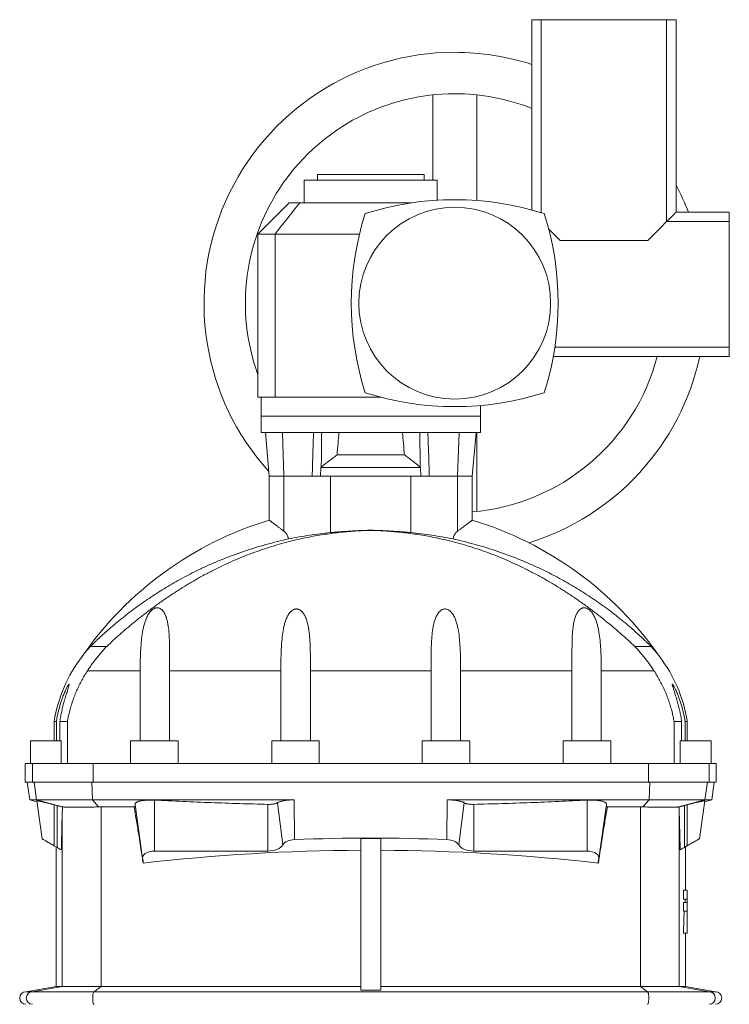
# Model space of a CAD drawing. Header units: millimetres. Extents: x -807 to 731, y -57 to 2098.
# Tile 6 of 6: x 161 to 727, y 1313 to 2098. Entities that reach past the tile are written whole.
import ezdxf

# ---------------------------------------------------------------- set-up
doc = ezdxf.new("R2010")
doc.units = ezdxf.units.MM

msp = doc.modelspace()

# ---------------------------------------------------------------- linework, layer by layer
at = {"color": 7, "linetype": 'Continuous', "lineweight": 15}
for p, q in [((569.56, 2097.55), (569.56, 1945.84)), ((577.07, 2097.55), (569.56, 2097.55)), ((577.07, 2097.55), (577.07, 1943.66)), ((677.06, 2097.55), (577.07, 2097.55)), ((677.06, 2097.55), (677.06, 1936.55)), ((684.56, 2097.55), (677.06, 2097.55)), ((684.56, 1944.05), (684.56, 2097.55)), ((490.56, 2037.63), (490.56, 1969.55)), ((525.56, 2037.63), (525.56, 1953.4)), ((398.56, 1974.05), (398.56, 1969.55)), ((398.56, 1974.05), (483.56, 1974.05)), ((483.56, 1969.55), (483.56, 1974.05)), ((388.06, 1969.55), (388.06, 1951.55)), ((388.06, 1969.55), (494.06, 1969.55)), ((494.06, 1953.63), (494.06, 1969.55)), ((376.06, 1951.55), (351.06, 1926.55)), ((376.06, 1951.55), (384.46, 1951.55)), ((384.46, 1951.55), (473.92, 1951.55)), ((727.06, 1944.05), (684.56, 1944.05)), ((727.06, 1944.05), (727.06, 1936.55)), ((727.06, 1936.55), (677.06, 1936.55)), ((727.06, 1936.55), (727.06, 1836.56)), ((351.06, 1926.55), (351.06, 1796.55)), ((364.73, 1926.55), (351.06, 1926.55)), ((364.73, 1926.55), (364.73, 1796.55)), ((432.11, 1926.55), (364.73, 1926.55)), ((662.06, 1921.55), (592.06, 1921.55)), ((586.68, 1829.05), (727.06, 1829.05)), ((727.06, 1836.56), (587.93, 1836.56)), ((727.06, 1836.56), (727.06, 1829.05)), ((364.73, 1796.55), (351.06, 1796.55)), ((353.56, 1796.55), (353.56, 1781.55)), ((449.24, 1796.55), (364.73, 1796.55)), ((528.56, 1781.55), (528.56, 1789.95)), ((353.56, 1781.55), (353.56, 1768.55)), ((528.56, 1768.55), (528.56, 1781.55)), ((353.56, 1768.55), (528.56, 1768.55)), ((357, 1768.55), (360.06, 1733.55)), ((522.06, 1733.55), (525.12, 1768.55)), ((525.56, 1705.47), (525.56, 1768.55)), ((414.22, 1750.55), (467.91, 1750.55)), ((401.33, 1740.55), (401.02, 1733.55)), ((401.61, 1740.82), (401.33, 1740.55)), ((401.33, 1740.55), (480.79, 1740.55)), ((480.79, 1740.55), (480.52, 1740.82)), ((481.1, 1733.55), (480.79, 1740.55)), ((360.06, 1733.55), (360.06, 1698.58)), ((360.06, 1733.55), (371.79, 1733.55)), ((394.4, 1733.55), (371.79, 1733.55)), ((408.97, 1733.55), (394.4, 1733.55)), ((408.97, 1688.62), (408.97, 1733.55)), ((473.16, 1688.62), (473.16, 1733.55)), ((473.16, 1733.55), (487.72, 1733.55)), ((510.33, 1733.55), (487.72, 1733.55)), ((522.06, 1733.55), (510.33, 1733.55)), ((522.06, 1698.58), (522.06, 1733.55)), ((441.06, 1690.42), (441.06, 1690.49)), ((375.72, 1683.55), (375.27, 1683.55)), ((506.4, 1683.55), (506.85, 1683.55)), ((230.52, 1597.91), (217.56, 1597.91)), ((651.61, 1597.91), (664.56, 1597.91)), ((257.17, 1578.55), (257.17, 1522.55)), ((280.55, 1522.55), (280.55, 1578.55)), ((369.38, 1578.55), (369.38, 1522.55)), ((393, 1522.55), (393, 1578.55)), ((489.13, 1522.55), (489.13, 1578.55)), ((512.74, 1578.55), (512.74, 1522.55)), ((601.58, 1522.55), (601.58, 1578.55)), ((624.96, 1578.55), (624.96, 1522.55)), ((188.56, 1538.15), (188.56, 1522.55)), ((188.56, 1538.15), (190.31, 1538.15)), ((190.31, 1522.55), (190.31, 1538.15)), ((199.13, 1538.15), (193.08, 1538.15)), ((193.08, 1538.15), (193.08, 1522.55)), ((199.13, 1538.15), (199.13, 1504.55)), ((683, 1538.15), (683, 1504.55)), ((683, 1538.15), (689.05, 1538.15)), ((689.05, 1538.15), (689.05, 1522.55)), ((693.56, 1538.15), (691.81, 1538.15)), ((691.81, 1522.55), (691.81, 1538.15)), ((693.56, 1522.55), (693.56, 1538.15)), ((169.56, 1522.55), (169.56, 1504.55)), ((169.56, 1522.55), (194.18, 1522.55)), ((194.18, 1504.55), (194.18, 1522.55)), ((249.56, 1522.55), (249.56, 1504.55)), ((249.56, 1522.55), (287.48, 1522.55)), ((287.48, 1522.55), (287.48, 1504.55)), ((362.06, 1522.55), (362.06, 1504.55)), ((362.06, 1522.55), (400.06, 1522.55)), ((400.06, 1504.55), (400.06, 1522.55)), ((482.06, 1522.55), (482.06, 1504.55)), ((520.06, 1522.55), (482.06, 1522.55)), ((520.06, 1504.55), (520.06, 1522.55)), ((594.65, 1522.55), (594.65, 1504.55)), ((632.56, 1522.55), (594.65, 1522.55)), ((632.56, 1504.55), (632.56, 1522.55)), ((687.94, 1504.55), (687.94, 1522.55)), ((712.56, 1522.55), (687.94, 1522.55)), ((712.56, 1504.55), (712.56, 1522.55)), ((165.56, 1504.55), (165.56, 1489.55)), ((171.17, 1504.55), (165.56, 1504.55)), ((171.17, 1504.55), (219.56, 1504.55)), ((219.56, 1504.55), (662.56, 1504.55)), ((710.95, 1504.55), (662.56, 1504.55)), ((710.95, 1504.55), (716.56, 1504.55)), ((716.56, 1489.55), (716.56, 1504.55)), ((171.17, 1489.55), (165.56, 1489.55)), ((167.06, 1489.55), (169.03, 1475.55)), ((171.17, 1489.55), (219.56, 1489.55)), ((219.56, 1489.55), (662.56, 1489.55)), ((710.95, 1489.55), (662.56, 1489.55)), ((710.95, 1489.55), (716.56, 1489.55)), ((713.09, 1475.55), (715.06, 1489.55)), ((169.03, 1475.55), (174.74, 1474.02)), ((169.03, 1475.55), (174.51, 1475.55)), ((219.04, 1475.55), (174.51, 1475.55)), ((174.63, 1474.83), (178.89, 1444.55)), ((190.92, 1470.98), (188.56, 1471.61)), ((195.11, 1469.91), (194.93, 1463.62)), ((195.11, 1469.91), (195.33, 1469.9)), ((380.03, 1475.55), (219.04, 1475.55)), ((223.96, 1469.9), (225.99, 1469.92)), ((225.99, 1469.92), (252.27, 1469.92)), ((253.04, 1471.92), (259.1, 1428.78)), ((502.09, 1475.55), (663.08, 1475.55)), ((623.02, 1428.78), (629.08, 1471.92)), ((656.14, 1469.92), (629.86, 1469.92)), ((658.17, 1469.9), (656.14, 1469.92)), ((663.08, 1475.55), (707.61, 1475.55)), ((687.01, 1469.91), (686.79, 1469.9)), ((687.01, 1469.91), (687.19, 1463.62)), ((691.2, 1470.98), (693.56, 1471.61)), ((703.24, 1444.55), (707.49, 1474.83)), ((707.38, 1474.02), (713.09, 1475.55)), ((713.09, 1475.55), (707.61, 1475.55)), ((433.06, 1444.77), (449.06, 1444.77)), ((433.06, 1444.77), (433.06, 1323.92)), ((449.06, 1444.77), (449.06, 1323.92)), ((188.56, 1438.97), (190.92, 1437.6)), ((190.06, 1438.1), (190.06, 1326.78)), ((693.56, 1438.97), (691.2, 1437.6)), ((692.06, 1403.55), (692.06, 1438.1)), ((358.94, 1434.72), (268.56, 1434.72)), ((523.18, 1434.72), (613.56, 1434.72)), ((690.49, 1396.44), (690.49, 1403.55)), ((693.56, 1403.55), (690.49, 1403.55)), ((693.56, 1403.55), (693.56, 1396.44)), ((693.56, 1396.44), (690.49, 1396.44)), ((690.49, 1386.84), (690.49, 1393.7)), ((693.56, 1393.7), (690.49, 1393.7)), ((693.56, 1396.44), (693.56, 1393.7)), ((693.56, 1393.7), (693.56, 1386.84)), ((693.56, 1386.84), (690.49, 1386.84)), ((693.56, 1386.84), (693.56, 1369.27)), ((693.56, 1369.27), (690.49, 1369.27)), ((692.06, 1326.78), (692.06, 1369.27)), ((190.06, 1326.78), (166.06, 1322.55)), ((194.93, 1326.78), (190.06, 1326.78)), ((225.99, 1326.78), (194.93, 1326.78)), ((433.06, 1326.78), (225.99, 1326.78)), ((449.06, 1326.78), (656.14, 1326.78)), ((656.14, 1326.78), (687.19, 1326.78)), ((687.19, 1326.78), (692.06, 1326.78)), ((716.06, 1322.55), (692.06, 1326.78)), ((166.06, 1322.55), (171.21, 1322.55)), ((171.21, 1322.55), (220.45, 1322.55)), ((220.45, 1322.55), (661.68, 1322.55)), ((710.91, 1322.55), (661.68, 1322.55)), ((716.06, 1322.55), (710.91, 1322.55))]:
    msp.add_line(p, q, dxfattribs=at)
at = {"color": 8, "linetype": 'Continuous', "lineweight": 0}
for p, q in [((528.56, 1781.55), (353.56, 1781.55)), ((370.62, 1768.55), (371.79, 1733.55)), ((511.5, 1768.55), (510.33, 1733.55)), ((371.79, 1689.73), (371.79, 1733.55)), ((473.16, 1733.55), (408.97, 1733.55)), ((510.33, 1689.73), (510.33, 1733.55)), ((257.17, 1578.55), (215.16, 1578.55)), ((369.38, 1578.55), (280.55, 1578.55)), ((489.13, 1578.55), (393, 1578.55)), ((512.74, 1578.55), (601.58, 1578.55)), ((624.96, 1578.55), (666.96, 1578.55)), ((171.17, 1504.55), (171.17, 1489.55)), ((219.56, 1504.55), (219.56, 1489.55)), ((662.56, 1504.55), (662.56, 1489.55)), ((710.95, 1504.55), (710.95, 1489.55)), ((174.51, 1475.55), (172.57, 1489.55)), ((219.04, 1475.55), (218.59, 1489.55)), ((663.08, 1475.55), (663.54, 1489.55)), ((707.61, 1475.55), (709.56, 1489.55)), ((195.33, 1469.9), (174.51, 1475.55)), ((188.56, 1438.97), (188.56, 1471.61)), ((190.92, 1437.6), (190.92, 1470.98)), ((223.96, 1469.9), (219.04, 1475.55)), ((225.99, 1326.78), (225.99, 1469.92)), ((268.56, 1434.72), (268.56, 1475.34)), ((358.94, 1434.72), (358.94, 1471.96)), ((370.89, 1439.67), (366.57, 1473.18)), ((380.31, 1443.87), (380.03, 1475.55)), ((501.81, 1443.87), (502.09, 1475.55)), ((511.23, 1439.67), (515.56, 1473.18)), ((523.18, 1434.72), (523.18, 1471.96)), ((613.56, 1434.72), (613.56, 1475.34)), ((656.14, 1326.78), (656.14, 1469.92)), ((658.17, 1469.9), (663.08, 1475.55)), ((686.79, 1469.9), (707.61, 1475.55)), ((691.2, 1437.6), (691.2, 1470.98)), ((693.56, 1438.97), (693.56, 1471.61)), ((194.93, 1326.78), (194.93, 1463.62)), ((687.19, 1326.78), (687.19, 1463.62)), ((194.93, 1326.78), (171.21, 1322.55)), ((225.99, 1326.78), (220.45, 1322.55)), ((656.14, 1326.78), (661.68, 1322.55)), ((687.19, 1326.78), (710.91, 1322.55))]:
    msp.add_line(p, q, dxfattribs=at)
at = {"color": 7, "linetype": 'Continuous', "lineweight": 15, "flags": 128}
for points in [[(677.06, 1936.55), (678.35, 1937.84), (679.53, 1939.02), (680.58, 1940.07), (681.51, 1941), (682.32, 1941.81), (683, 1942.49), (683.56, 1943.05), (684, 1943.49), (684.31, 1943.8), (684.5, 1943.99), (684.56, 1944.05)], [(662.06, 1921.55), (667.1, 1926.59), (672.1, 1931.59), (677.06, 1936.55)], [(583, 1930.62), (587.02, 1926.59), (592.06, 1921.55)], [(178.89, 1444.55), (178.89, 1444.55), (178.96, 1444.51), (179.09, 1444.43), (179.3, 1444.31), (179.58, 1444.15), (179.92, 1443.96), (180.32, 1443.72), (180.79, 1443.45), (181.31, 1443.15), (181.89, 1442.82), (182.51, 1442.46), (183.18, 1442.07), (183.88, 1441.67), (184.62, 1441.24), (185.38, 1440.8), (186.16, 1440.35), (186.96, 1439.89), (187.76, 1439.43), (188.56, 1438.97)], [(703.24, 1444.55), (703.23, 1444.55), (703.17, 1444.51), (703.03, 1444.43), (702.82, 1444.31), (702.55, 1444.15), (702.2, 1443.96), (701.8, 1443.72), (701.33, 1443.45), (700.81, 1443.15), (700.23, 1442.82), (699.61, 1442.46), (698.94, 1442.07), (698.24, 1441.67), (697.5, 1441.24), (696.74, 1440.8), (695.96, 1440.35), (695.17, 1439.89), (694.36, 1439.43), (693.56, 1438.97)], [(190.92, 1437.6), (192.04, 1436.96), (193.16, 1436.31), (194.28, 1435.67)], [(691.2, 1437.6), (690.08, 1436.96), (688.96, 1436.31), (687.85, 1435.67)]]:
    msp.add_lwpolyline(points, dxfattribs=at)
at = {"color": 8, "linetype": 'Continuous', "lineweight": 0, "flags": 128}
for points in [[(220.45, 1322.55), (220.3, 1322.51), (220.15, 1322.38), (220.01, 1322.17), (219.87, 1321.88), (219.74, 1321.52), (219.63, 1321.09), (219.53, 1320.6), (219.45, 1320.05), (219.38, 1319.47), (219.33, 1318.85), (219.3, 1318.2), (219.29, 1317.55), (219.3, 1316.9), (219.33, 1316.26), (219.38, 1315.64), (219.45, 1315.05), (219.53, 1314.51), (219.63, 1314.02), (219.74, 1313.59), (219.87, 1313.22), (220.01, 1312.93), (220.15, 1312.72), (220.3, 1312.59), (220.45, 1312.55)], [(661.68, 1322.55), (661.83, 1322.51), (661.97, 1322.38), (662.12, 1322.17), (662.25, 1321.88), (662.38, 1321.52), (662.49, 1321.09), (662.59, 1320.6), (662.68, 1320.05), (662.74, 1319.47), (662.79, 1318.85), (662.82, 1318.2), (662.83, 1317.55), (662.82, 1316.9), (662.79, 1316.26), (662.74, 1315.64), (662.68, 1315.05), (662.59, 1314.51), (662.49, 1314.02), (662.38, 1313.59), (662.25, 1313.22), (662.12, 1312.93), (661.97, 1312.72), (661.83, 1312.59), (661.68, 1312.55)]]:
    msp.add_lwpolyline(points, dxfattribs=at)
at = {"color": 7, "linetype": 'Continuous', "lineweight": 15}
msp.add_circle((508.06, 1871.55), 76.5, dxfattribs=at)
for centre, radius, start, end in [((508.06, 1871.55), 200, 90, 222.12492), ((508.06, 1871.55), 200, 72.09137, 90), ((508.06, 1871.55), 167, 90, 199.92832), ((508.06, 1871.55), 167, 68.39144, 90), ((508.06, 1871.55), 200, 21.25381, 28.05458), ((508.06, 1719.68), 234.38, 72.27135, 107.72865), ((659.94, 1871.55), 234.38, 162.27135, 197.72865), ((356.19, 1871.55), 234.38, 342.27135, 17.72865), ((508.06, 1871.55), 167, 274.80888, 345.25657), ((508.06, 1871.55), 200, 287.21188, 347.7311), ((508.06, 2023.43), 234.38, 252.27135, 287.72865), ((441.06, 1430.55), 280, 106.8152, 145.31558), ((441.06, 1430.55), 280, 34.68446, 73.18483), ((303.06, 1519.55), 116, 142.67448, 170.77591), ((579.06, 1519.55), 116, 9.22409, 37.32543), ((166.06, 1317.55), 5, 90, 270), ((716.06, 1317.55), 5, 270, 90)]:
    msp.add_arc(centre, radius, start, end, dxfattribs=at)
at = {"color": 8, "linetype": 'Continuous', "lineweight": 0}
for centre, start, end in [((171.26, 1317.55), 90.5469, 269.4531), ((710.86, 1317.55), 270.5469, 89.4531)]:
    msp.add_arc(centre, 5, start, end, dxfattribs=at)
at = {"color": 7, "linetype": 'Continuous', "lineweight": 15}
for centre, major_axis, ratio, start_param, end_param in [((441.06, 1476.38), (0, 411.48), 0.087489, 0.781215, 0.841542), ((441.06, 1476.38), (0, 411.48), 0.087489, 5.441644, 5.50197), ((441.06, 938.44), (874.65, 0), 0.57926, 1.501288, 1.640304), ((358.94, 1442.04), (12.64, 0), 0.57926, 4.712389, 5.953447), ((381.06, 1437.66), (10.75, 0), 0.57926, 1.640304, 2.811855), ((501.06, 1437.66), (10.75, 0), 0.57926, 0.329738, 1.501288), ((523.18, 1442.04), (12.64, 0), 0.57926, 3.471331, 4.712389), ((268.56, 1429.23), (9.49, 0), 0.57926, 1.570796, 3.358106), ((441.06, 897.33), (932, 0), 0.57735, 1.57938, 1.766835), ((441.06, 897.33), (932, 0), 0.57735, 1.374758, 1.562213), ((613.56, 1429.23), (9.49, 0), 0.57926, 6.066672, 7.853982), ((244.78, 1426.2), (14.85, 0), 0.57926, 6.156913, 6.499699), ((637.34, 1426.2), (14.85, 0), 0.57926, 2.925079, 3.267865), ((279.06, 1360.46), (0, 1014.39), 0.407143, 4.74516, 4.747866), ((279.06, 1463.05), (0, 1075.9), 0.383864, 4.625111, 4.641494)]:
    msp.add_ellipse(centre, major_axis=major_axis, ratio=ratio, start_param=start_param, end_param=end_param, dxfattribs=at)
for points, knots in [([(384.46, 1951.55), (381.15, 1947.41), (374.54, 1939.13), (368, 1930.74), (364.73, 1926.55)], [0, 0, 0, 0, 0.499986, 1, 1, 1, 1]), ([(395.48, 1768.55), (395.29, 1763.24), (394.87, 1751.58), (394.56, 1739.91), (394.4, 1733.55)], [0, 0, 0, 0, 0.455301, 1, 1, 1, 1]), ([(401.94, 1768.55), (401.87, 1763.22), (401.76, 1753.98), (401.65, 1744.73), (401.61, 1740.82)], [0, 0, 0, 0, 0.576228, 1, 1, 1, 1]), ([(480.19, 1768.55), (480.25, 1763.22), (480.37, 1753.98), (480.47, 1744.73), (480.52, 1740.82)], [0, 0, 0, 0, 0.576228, 1, 1, 1, 1]), ([(486.65, 1768.55), (486.84, 1763.24), (487.25, 1751.58), (487.56, 1739.91), (487.72, 1733.55)], [0, 0, 0, 0, 0.455301, 1, 1, 1, 1]), ([(414.22, 1750.55), (413.14, 1749.78), (410.98, 1748.23), (406.76, 1745.01), (403.67, 1742.49), (401.61, 1740.82)], [0, 0, 0, 0, 0.249797, 0.499604, 1, 1, 1, 1]), ([(480.52, 1740.82), (478.46, 1742.49), (475.37, 1745.01), (471.15, 1748.23), (468.99, 1749.78), (467.91, 1750.55)], [0, 0, 0, 0, 0.499673, 0.749841, 1, 1, 1, 1]), ([(371.79, 1689.73), (371.2, 1690.18), (370, 1691.09), (368.27, 1692.41), (366.61, 1693.68), (365.23, 1694.71), (364.15, 1695.53), (363.3, 1696.17), (362.52, 1696.75), (361.84, 1697.26), (361.25, 1697.7), (360.77, 1698.05), (360.4, 1698.33), (360.14, 1698.53), (360.04, 1698.58), (360.06, 1698.58), (360.06, 1698.58)], [0, 0, 0, 0, 0.097586, 0.195157, 0.296581, 0.397976, 0.461423, 0.524864, 0.58999, 0.655108, 0.718663, 0.78221, 0.848212, 0.914208, 0.999992, 1, 1, 1, 1]), ([(510.33, 1689.73), (510.93, 1690.18), (512.12, 1691.09), (513.85, 1692.41), (515.52, 1693.68), (516.89, 1694.71), (517.98, 1695.53), (518.82, 1696.17), (519.6, 1696.75), (520.29, 1697.26), (520.87, 1697.7), (521.35, 1698.05), (521.72, 1698.33), (522, 1698.53), (522.04, 1698.56), (522.06, 1698.58)], [0, 0, 0, 0, 0.097594, 0.195172, 0.296604, 0.398007, 0.461459, 0.524905, 0.590037, 0.65516, 0.71872, 0.782272, 0.848279, 0.91428, 1, 1, 1, 1]), ([(441.06, 1690.42), (438.93, 1690.34), (434.68, 1690.2), (428.32, 1689.82), (421.99, 1689.33), (415.7, 1688.71), (409.4, 1687.95), (403.09, 1687.05), (396.78, 1686), (390.52, 1684.82), (384.32, 1683.51), (377.51, 1681.91), (370.13, 1679.97), (362.19, 1677.64), (354.33, 1675.08), (346.54, 1672.29), (338.82, 1669.29), (331.18, 1666.06), (323.6, 1662.61), (315.97, 1658.89), (308.29, 1654.88), (300.56, 1650.58), (292.91, 1646.05), (285.46, 1641.36), (278.21, 1636.54), (271.15, 1631.6), (264.19, 1626.48), (257.75, 1621.51), (251.81, 1616.72), (246.36, 1612.17), (240.99, 1607.51), (235.69, 1602.76), (232.24, 1599.52), (230.52, 1597.91)], [0, 0, 0, 0, 0.026591, 0.053206, 0.079831, 0.106451, 0.133046, 0.160331, 0.187631, 0.214939, 0.242245, 0.269536, 0.305433, 0.341343, 0.377256, 0.413154, 0.449049, 0.484959, 0.520867, 0.556761, 0.594483, 0.632224, 0.669963, 0.707682, 0.743822, 0.779984, 0.816144, 0.852282, 0.881812, 0.911364, 0.940922, 0.970472, 1, 1, 1, 1]), ([(371.79, 1689.73), (372.14, 1689.44), (372.83, 1688.87), (373.74, 1687.83), (374.49, 1686.65), (374.95, 1685.49), (375.2, 1684.44), (375.25, 1683.85), (375.27, 1683.55)], [0, 0, 0, 0, 0.188123, 0.379534, 0.568034, 0.763213, 0.880683, 1, 1, 1, 1]), ([(375.72, 1683.55), (378.47, 1684.1), (383.97, 1685.19), (392.27, 1686.54), (400.6, 1687.71), (406.18, 1688.32), (408.97, 1688.62)], [0, 0, 0, 0, 0.249718, 0.499436, 0.749717, 1, 1, 1, 1]), ([(408.97, 1688.62), (409.9, 1688.71), (411.77, 1688.88), (414.52, 1689.11), (417.05, 1689.3), (419.33, 1689.47), (421.66, 1689.63), (424.03, 1689.79), (426.42, 1689.93), (428.89, 1690.06), (431.42, 1690.18), (434.01, 1690.29), (436.48, 1690.37), (438.84, 1690.44), (440.32, 1690.47), (441.06, 1690.49)], [0, 0, 0, 0, 0.107789, 0.215577, 0.289511, 0.363505, 0.437438, 0.509294, 0.581205, 0.65306, 0.727019, 0.80104, 0.874998, 0.937425, 1, 1, 1, 1]), ([(473.16, 1688.62), (472.22, 1688.71), (470.35, 1688.88), (467.61, 1689.11), (465.07, 1689.3), (462.79, 1689.47), (460.46, 1689.63), (458.1, 1689.79), (455.7, 1689.93), (453.23, 1690.06), (450.7, 1690.18), (448.11, 1690.29), (445.64, 1690.37), (443.29, 1690.44), (441.8, 1690.47), (441.06, 1690.49)], [0, 0, 0, 0, 0.107789, 0.215577, 0.289511, 0.363505, 0.437438, 0.509294, 0.581205, 0.65306, 0.727019, 0.80104, 0.874998, 0.937425, 1, 1, 1, 1]), ([(441.06, 1690.42), (443.19, 1690.34), (447.44, 1690.2), (453.8, 1689.82), (460.13, 1689.33), (466.42, 1688.71), (472.72, 1687.95), (479.03, 1687.05), (485.34, 1686), (491.6, 1684.82), (497.81, 1683.51), (504.61, 1681.91), (511.99, 1679.97), (519.93, 1677.64), (527.8, 1675.08), (535.58, 1672.29), (543.3, 1669.29), (550.95, 1666.06), (558.52, 1662.61), (566.15, 1658.89), (573.84, 1654.88), (581.57, 1650.58), (589.21, 1646.05), (596.66, 1641.36), (603.91, 1636.54), (610.97, 1631.6), (617.93, 1626.48), (624.38, 1621.51), (630.31, 1616.72), (635.77, 1612.17), (641.14, 1607.51), (646.43, 1602.76), (649.88, 1599.52), (651.61, 1597.91)], [0, 0, 0, 0, 0.026591, 0.053206, 0.079831, 0.106451, 0.133046, 0.160331, 0.187631, 0.214939, 0.242245, 0.269536, 0.305433, 0.341343, 0.377256, 0.413154, 0.449049, 0.484959, 0.520867, 0.556761, 0.594483, 0.632224, 0.669963, 0.707682, 0.743822, 0.779984, 0.816144, 0.852282, 0.881812, 0.911364, 0.940922, 0.970472, 1, 1, 1, 1]), ([(506.4, 1683.55), (503.65, 1684.1), (498.15, 1685.19), (489.85, 1686.54), (481.52, 1687.71), (475.95, 1688.32), (473.16, 1688.62)], [0, 0, 0, 0, 0.249718, 0.499436, 0.749717, 1, 1, 1, 1]), ([(510.33, 1689.73), (509.99, 1689.44), (509.29, 1688.87), (508.38, 1687.83), (507.63, 1686.65), (507.17, 1685.49), (506.93, 1684.44), (506.88, 1683.85), (506.85, 1683.55)], [0, 0, 0, 0, 0.188123, 0.379534, 0.568034, 0.763213, 0.880683, 1, 1, 1, 1]), ([(217.56, 1597.91), (218.16, 1598.5), (219.36, 1599.68), (221.25, 1601.51), (223.18, 1603.35), (225.84, 1605.83), (229.24, 1608.94), (233.79, 1612.95), (238.79, 1617.18), (244.26, 1621.62), (249.85, 1625.94), (255.53, 1630.15), (261.31, 1634.23), (267.18, 1638.19), (273.15, 1642.01), (279.29, 1645.77), (285.62, 1649.44), (292.14, 1653.02), (298.74, 1656.45), (305.95, 1659.99), (313.8, 1663.58), (322.3, 1667.19), (330.91, 1670.54), (339.65, 1673.66), (348.51, 1676.53), (357.5, 1679.15), (366.56, 1681.52), (372.66, 1682.88), (375.7, 1683.55)], [0, 0, 0, 0, 0.015171, 0.030369, 0.04559, 0.060793, 0.091875, 0.122963, 0.161675, 0.200407, 0.239147, 0.277869, 0.316545, 0.355232, 0.393921, 0.432598, 0.473122, 0.513657, 0.554193, 0.594717, 0.645014, 0.695332, 0.745651, 0.795948, 0.84695, 0.897974, 0.948998, 1, 1, 1, 1]), ([(664.56, 1597.91), (663.96, 1598.5), (662.76, 1599.68), (660.87, 1601.51), (658.94, 1603.35), (656.29, 1605.83), (652.88, 1608.94), (648.33, 1612.95), (643.33, 1617.18), (637.86, 1621.62), (632.28, 1625.94), (626.59, 1630.15), (620.81, 1634.23), (614.94, 1638.19), (608.97, 1642.01), (602.83, 1645.77), (596.5, 1649.44), (589.98, 1653.02), (583.39, 1656.45), (576.17, 1659.99), (568.32, 1663.58), (559.82, 1667.19), (551.21, 1670.54), (542.48, 1673.66), (533.61, 1676.53), (524.62, 1679.15), (515.56, 1681.52), (509.46, 1682.88), (506.42, 1683.55)], [0, 0, 0, 0, 0.015171, 0.030369, 0.04559, 0.060793, 0.091875, 0.122963, 0.161675, 0.200407, 0.239147, 0.277869, 0.316545, 0.355232, 0.393921, 0.432598, 0.473122, 0.513657, 0.554193, 0.594717, 0.645014, 0.695332, 0.745651, 0.795948, 0.84695, 0.897974, 0.948998, 1, 1, 1, 1]), ([(280.55, 1578.55), (280.55, 1580.89), (280.55, 1583.22), (280.56, 1587.86), (280.56, 1590.18), (280.56, 1594.8), (280.54, 1597.1), (280.47, 1601.69), (280.4, 1603.98), (280.16, 1608.51), (279.99, 1610.75), (279.58, 1614.06), (279.41, 1615.16), (279.02, 1617.33), (278.78, 1618.4), (278.35, 1619.98), (278.2, 1620.5), (277.86, 1621.54), (277.67, 1622.04), (277.06, 1623.53), (276.58, 1624.49), (275.67, 1625.82), (275.34, 1626.24), (274.6, 1627.03), (274.19, 1627.39), (273.52, 1627.85), (273.28, 1627.98), (272.79, 1628.23), (272.53, 1628.33), (271.99, 1628.5), (271.71, 1628.56), (271.15, 1628.64), (270.86, 1628.65), (270.28, 1628.63), (269.99, 1628.59), (269.42, 1628.47), (269.13, 1628.39), (268.31, 1628.08), (267.79, 1627.8), (266.82, 1627.14), (266.38, 1626.76), (265.56, 1625.96), (265.18, 1625.52), (264.12, 1624.17), (263.52, 1623.2), (262.73, 1621.71), (262.49, 1621.2), (262.02, 1620.16), (261.81, 1619.64), (261.2, 1618.06), (260.85, 1617), (260.22, 1614.85), (259.95, 1613.77), (259.22, 1610.49), (258.84, 1608.27), (258.24, 1603.78), (258.02, 1601.51), (257.66, 1596.95), (257.53, 1594.67), (257.34, 1590.09), (257.27, 1587.79), (257.19, 1583.18), (257.17, 1580.87), (257.17, 1578.55)], [0, 0, 0, 0, 0.0625, 0.0625, 0.125, 0.125, 0.1875, 0.1875, 0.25, 0.25, 0.3125, 0.3125, 0.34375, 0.34375, 0.375, 0.375, 0.390625, 0.390625, 0.40625, 0.40625, 0.4375, 0.4375, 0.453125, 0.453125, 0.46875, 0.46875, 0.476562, 0.476562, 0.484375, 0.484375, 0.492187, 0.492187, 0.5, 0.5, 0.507812, 0.507812, 0.515625, 0.515625, 0.53125, 0.53125, 0.546875, 0.546875, 0.5625, 0.5625, 0.59375, 0.59375, 0.609375, 0.609375, 0.625, 0.625, 0.65625, 0.65625, 0.6875, 0.6875, 0.75, 0.75, 0.8125, 0.8125, 0.875, 0.875, 0.9375, 0.9375, 1, 1, 1, 1]), ([(393, 1578.55), (393, 1580.84), (392.99, 1583.13), (392.96, 1587.69), (392.94, 1589.96), (392.85, 1594.49), (392.79, 1596.75), (392.6, 1601.26), (392.47, 1603.51), (392.08, 1607.95), (391.83, 1610.15), (391.29, 1613.41), (391.08, 1614.49), (390.59, 1616.62), (390.31, 1617.67), (389.81, 1619.22), (389.63, 1619.73), (389.24, 1620.74), (389.03, 1621.24), (388.35, 1622.71), (387.82, 1623.65), (386.85, 1624.95), (386.49, 1625.37), (385.91, 1625.95), (385.71, 1626.13), (385.29, 1626.48), (385.06, 1626.64), (384.36, 1627.09), (383.86, 1627.34), (383.04, 1627.58), (382.76, 1627.64), (382.19, 1627.72), (381.9, 1627.73), (381.33, 1627.71), (381.04, 1627.67), (380.48, 1627.55), (380.2, 1627.47), (379.39, 1627.16), (378.9, 1626.89), (378.2, 1626.4), (377.98, 1626.22), (377.55, 1625.86), (377.35, 1625.67), (376.77, 1625.07), (376.41, 1624.65), (375.41, 1623.31), (374.86, 1622.36), (373.9, 1620.41), (373.48, 1619.39), (372.75, 1617.32), (372.44, 1616.27), (371.89, 1614.16), (371.65, 1613.1), (371.02, 1609.88), (370.71, 1607.71), (370.21, 1603.32), (370.03, 1601.1), (369.75, 1596.62), (369.65, 1594.37), (369.5, 1589.87), (369.46, 1587.61), (369.39, 1583.09), (369.38, 1580.82), (369.38, 1578.55)], [0, 0, 0, 0, 0.0625, 0.0625, 0.125, 0.125, 0.1875, 0.1875, 0.25, 0.25, 0.3125, 0.3125, 0.34375, 0.34375, 0.375, 0.375, 0.390625, 0.390625, 0.40625, 0.40625, 0.4375, 0.4375, 0.453125, 0.453125, 0.460938, 0.460938, 0.46875, 0.46875, 0.484375, 0.484375, 0.492188, 0.492188, 0.5, 0.5, 0.507813, 0.507813, 0.515625, 0.515625, 0.53125, 0.53125, 0.539063, 0.539063, 0.546875, 0.546875, 0.5625, 0.5625, 0.59375, 0.59375, 0.625, 0.625, 0.65625, 0.65625, 0.6875, 0.6875, 0.75, 0.75, 0.8125, 0.8125, 0.875, 0.875, 0.9375, 0.9375, 1, 1, 1, 1]), ([(489.13, 1578.55), (489.13, 1580.84), (489.13, 1583.13), (489.16, 1587.69), (489.19, 1589.96), (489.27, 1594.49), (489.33, 1596.75), (489.52, 1601.26), (489.65, 1603.51), (490.04, 1607.95), (490.29, 1610.15), (490.83, 1613.41), (491.04, 1614.49), (491.53, 1616.62), (491.81, 1617.67), (492.31, 1619.22), (492.49, 1619.73), (492.88, 1620.74), (493.09, 1621.24), (493.78, 1622.71), (494.3, 1623.65), (495.27, 1624.95), (495.63, 1625.37), (496.21, 1625.95), (496.41, 1626.13), (496.84, 1626.48), (497.06, 1626.64), (497.76, 1627.09), (498.27, 1627.34), (499.09, 1627.58), (499.36, 1627.64), (499.93, 1627.72), (500.22, 1627.73), (500.8, 1627.71), (501.08, 1627.67), (501.64, 1627.55), (501.92, 1627.47), (502.73, 1627.16), (503.23, 1626.89), (503.92, 1626.4), (504.15, 1626.22), (504.57, 1625.86), (504.77, 1625.67), (505.36, 1625.07), (505.71, 1624.65), (506.71, 1623.31), (507.26, 1622.36), (508.22, 1620.41), (508.64, 1619.39), (509.37, 1617.32), (509.68, 1616.27), (510.23, 1614.16), (510.47, 1613.1), (511.1, 1609.88), (511.42, 1607.71), (511.91, 1603.32), (512.09, 1601.1), (512.38, 1596.62), (512.47, 1594.37), (512.62, 1589.87), (512.67, 1587.61), (512.73, 1583.09), (512.74, 1580.82), (512.74, 1578.55)], [0, 0, 0, 0, 0.0625, 0.0625, 0.125, 0.125, 0.1875, 0.1875, 0.25, 0.25, 0.3125, 0.3125, 0.34375, 0.34375, 0.375, 0.375, 0.390625, 0.390625, 0.40625, 0.40625, 0.4375, 0.4375, 0.453125, 0.453125, 0.460938, 0.460938, 0.46875, 0.46875, 0.484375, 0.484375, 0.492188, 0.492188, 0.5, 0.5, 0.507813, 0.507813, 0.515625, 0.515625, 0.53125, 0.53125, 0.539063, 0.539063, 0.546875, 0.546875, 0.5625, 0.5625, 0.59375, 0.59375, 0.625, 0.625, 0.65625, 0.65625, 0.6875, 0.6875, 0.75, 0.75, 0.8125, 0.8125, 0.875, 0.875, 0.9375, 0.9375, 1, 1, 1, 1]), ([(601.58, 1578.55), (601.58, 1580.89), (601.57, 1583.22), (601.56, 1587.86), (601.56, 1590.18), (601.57, 1594.8), (601.58, 1597.1), (601.66, 1601.69), (601.72, 1603.98), (601.96, 1608.51), (602.13, 1610.75), (602.55, 1614.06), (602.71, 1615.16), (603.11, 1617.33), (603.34, 1618.4), (603.77, 1619.98), (603.92, 1620.5), (604.27, 1621.54), (604.45, 1622.04), (605.07, 1623.53), (605.55, 1624.49), (606.45, 1625.82), (606.78, 1626.24), (607.52, 1627.03), (607.93, 1627.39), (608.61, 1627.85), (608.84, 1627.98), (609.33, 1628.23), (609.6, 1628.33), (610.13, 1628.5), (610.41, 1628.56), (610.97, 1628.64), (611.26, 1628.65), (611.84, 1628.63), (612.13, 1628.59), (612.7, 1628.47), (612.99, 1628.39), (613.81, 1628.08), (614.33, 1627.8), (615.3, 1627.14), (615.74, 1626.76), (616.56, 1625.96), (616.94, 1625.52), (618.01, 1624.17), (618.6, 1623.2), (619.39, 1621.71), (619.64, 1621.2), (620.1, 1620.16), (620.32, 1619.64), (620.92, 1618.06), (621.27, 1617), (621.9, 1614.85), (622.17, 1613.77), (622.91, 1610.49), (623.28, 1608.27), (623.88, 1603.78), (624.11, 1601.51), (624.46, 1596.95), (624.59, 1594.67), (624.79, 1590.09), (624.85, 1587.79), (624.94, 1583.18), (624.96, 1580.87), (624.96, 1578.55)], [0, 0, 0, 0, 0.0625, 0.0625, 0.125, 0.125, 0.1875, 0.1875, 0.25, 0.25, 0.3125, 0.3125, 0.34375, 0.34375, 0.375, 0.375, 0.390625, 0.390625, 0.40625, 0.40625, 0.4375, 0.4375, 0.453125, 0.453125, 0.46875, 0.46875, 0.476562, 0.476562, 0.484375, 0.484375, 0.492187, 0.492187, 0.5, 0.5, 0.507812, 0.507812, 0.515625, 0.515625, 0.53125, 0.53125, 0.546875, 0.546875, 0.5625, 0.5625, 0.59375, 0.59375, 0.609375, 0.609375, 0.625, 0.625, 0.65625, 0.65625, 0.6875, 0.6875, 0.75, 0.75, 0.8125, 0.8125, 0.875, 0.875, 0.9375, 0.9375, 1, 1, 1, 1]), ([(217.56, 1597.91), (216.7, 1596.96), (215.27, 1595.38), (213.56, 1593.34), (212.46, 1591.99), (211.81, 1591.16), (211.4, 1590.64), (211.14, 1590.3), (210.93, 1590.04), (210.84, 1589.91), (210.81, 1589.89), (210.82, 1589.89), (210.82, 1589.89)], [0, 0, 0, 0, 0.336894, 0.560597, 0.709532, 0.809601, 0.857969, 0.906796, 0.947198, 0.980204, 0.999981, 1, 1, 1, 1]), ([(230.52, 1597.91), (229.57, 1596.91), (227.69, 1594.92), (224.99, 1591.82), (222.37, 1588.63), (219.86, 1585.35), (217.44, 1582), (215.92, 1579.7), (215.16, 1578.55)], [0, 0, 0, 0, 0.165726, 0.331503, 0.497228, 0.664802, 0.832429, 1, 1, 1, 1]), ([(651.61, 1597.91), (652.55, 1596.91), (654.43, 1594.92), (657.13, 1591.82), (659.75, 1588.63), (662.26, 1585.35), (664.68, 1582), (666.2, 1579.7), (666.96, 1578.55)], [0, 0, 0, 0, 0.165726, 0.331503, 0.497228, 0.664802, 0.832429, 1, 1, 1, 1]), ([(664.56, 1597.91), (665.42, 1596.96), (666.85, 1595.38), (668.56, 1593.34), (669.66, 1591.99), (670.31, 1591.16), (670.72, 1590.64), (670.99, 1590.3), (671.19, 1590.04), (671.28, 1589.91), (671.31, 1589.89), (671.31, 1589.89), (671.31, 1589.89)], [0, 0, 0, 0, 0.3368964, 0.5606021, 0.7095376, 0.8096081, 0.8579765, 0.9068039, 0.9472058, 0.9802118, 0.9999889, 1, 1, 1, 1]), ([(215.16, 1578.55), (214.37, 1577.3), (212.78, 1574.8), (210.59, 1570.93), (208.55, 1566.97), (206.65, 1562.89), (204.9, 1558.7), (203.31, 1554.39), (201.91, 1550.02), (200.76, 1545.84), (199.83, 1541.88), (199.36, 1539.39), (199.13, 1538.15)], [0, 0, 0, 0, 0.101884, 0.203848, 0.305809, 0.407688, 0.512449, 0.617309, 0.722166, 0.826923, 0.913404, 1, 1, 1, 1]), ([(666.96, 1578.55), (667.76, 1577.3), (669.34, 1574.8), (671.53, 1570.93), (673.57, 1566.97), (675.48, 1562.89), (677.22, 1558.7), (678.81, 1554.39), (680.22, 1550.02), (681.36, 1545.84), (682.29, 1541.88), (682.76, 1539.39), (683, 1538.15)], [0, 0, 0, 0, 0.101884, 0.203848, 0.305809, 0.407688, 0.512449, 0.617309, 0.722166, 0.826923, 0.913404, 1, 1, 1, 1]), ([(190.31, 1538.15), (190.5, 1539.22), (190.87, 1541.36), (191.55, 1544.55), (192.32, 1547.72), (193.18, 1550.85), (194.14, 1553.93), (195.04, 1556.53), (195.84, 1558.66), (196.52, 1560.34), (197.21, 1561.96), (197.86, 1563.37), (198.44, 1564.58), (198.96, 1565.57), (199.45, 1566.46), (199.85, 1567.11), (200.14, 1567.52), (200.35, 1567.74), (200.49, 1567.82), (200.56, 1567.74), (200.57, 1567.53), (200.52, 1567.17), (200.38, 1566.6), (200.15, 1565.78), (199.85, 1564.8), (199.5, 1563.69), (199.04, 1562.28), (198.49, 1560.56), (197.86, 1558.51), (197.22, 1556.41), (196.44, 1553.69), (195.54, 1550.33), (194.6, 1546.31), (193.75, 1542.25), (193.3, 1539.51), (193.08, 1538.15)], [0, 0, 0, 0, 0.046112, 0.092352, 0.138605, 0.184793, 0.23088, 0.27689, 0.303594, 0.330357, 0.35707, 0.383705, 0.403159, 0.4226, 0.442258, 0.461869, 0.474609, 0.487335, 0.500148, 0.51296, 0.524679, 0.536409, 0.554294, 0.572215, 0.592636, 0.613136, 0.633611, 0.666141, 0.698767, 0.731457, 0.764075, 0.822973, 0.881972, 0.941026, 1, 1, 1, 1]), ([(691.81, 1538.15), (691.62, 1539.22), (691.25, 1541.36), (690.57, 1544.55), (689.8, 1547.72), (688.94, 1550.85), (687.98, 1553.93), (687.08, 1556.53), (686.28, 1558.66), (685.61, 1560.34), (684.91, 1561.96), (684.27, 1563.37), (683.68, 1564.58), (683.17, 1565.57), (682.67, 1566.46), (682.27, 1567.11), (681.98, 1567.52), (681.78, 1567.74), (681.64, 1567.82), (681.56, 1567.74), (681.56, 1567.53), (681.61, 1567.17), (681.74, 1566.6), (681.97, 1565.78), (682.27, 1564.8), (682.63, 1563.69), (683.08, 1562.28), (683.63, 1560.56), (684.27, 1558.51), (684.9, 1556.41), (685.69, 1553.69), (686.58, 1550.33), (687.53, 1546.31), (688.37, 1542.25), (688.82, 1539.51), (689.05, 1538.15)], [0, 0, 0, 0, 0.046112, 0.092352, 0.138605, 0.184793, 0.23088, 0.27689, 0.303594, 0.330357, 0.35707, 0.383705, 0.403159, 0.4226, 0.442258, 0.461869, 0.474609, 0.487335, 0.500148, 0.51296, 0.524679, 0.536409, 0.554294, 0.572215, 0.592636, 0.613136, 0.633611, 0.666141, 0.698767, 0.731457, 0.764075, 0.822973, 0.881972, 0.941026, 1, 1, 1, 1]), ([(188.56, 1471.61), (188.05, 1471.75), (187.01, 1472.02), (185.48, 1472.42), (183.97, 1472.81), (182.51, 1473.17), (181.12, 1473.51), (179.83, 1473.82), (178.66, 1474.09), (177.62, 1474.33), (176.71, 1474.52), (175.97, 1474.67), (175.38, 1474.78), (174.96, 1474.84), (174.71, 1474.86), (174.61, 1474.86), (174.64, 1474.83), (174.64, 1474.83)], [0, 0, 0, 0, 0.072692, 0.145613, 0.218298, 0.291062, 0.364063, 0.436814, 0.507929, 0.579282, 0.650385, 0.719146, 0.788135, 0.856889, 0.923878, 0.991084, 1, 1, 1, 1]), ([(195.11, 1469.91), (194.76, 1470), (194.06, 1470.17), (192.99, 1470.44), (191.94, 1470.72), (191.26, 1470.89), (190.92, 1470.98)], [0, 0, 0, 0, 0.262621, 0.529878, 0.763382, 1, 1, 1, 1]), ([(195.33, 1469.9), (195.55, 1469.89), (195.99, 1469.87), (196.9, 1469.83), (197.98, 1469.81), (199.34, 1469.79), (201.01, 1469.77), (203.01, 1469.76), (205.25, 1469.75), (207.69, 1469.76), (210.34, 1469.77), (213.17, 1469.78), (216.15, 1469.81), (218.97, 1469.84), (221.58, 1469.87), (223.17, 1469.89), (223.96, 1469.9)], [0, 0, 0, 0, 0.065526, 0.131216, 0.196907, 0.262432, 0.340456, 0.41876, 0.497062, 0.575087, 0.653096, 0.731385, 0.809674, 0.887684, 0.943842, 1, 1, 1, 1]), ([(253.23, 1470.58), (253.2, 1470.53), (253.1, 1470.36), (252.75, 1470.13), (252.39, 1469.97), (252.27, 1469.92)], [0, 0, 0, 0, 0.20663, 0.727797, 1, 1, 1, 1]), ([(259.52, 1425.11), (258.4, 1432.59), (257.26, 1440.07), (255.48, 1451.28), (254.87, 1455.01), (253.62, 1462.47), (252.97, 1466.2), (252.27, 1469.92)], [0, 0, 0, 0, 0.5, 0.5, 0.75, 0.75, 1, 1, 1, 1]), ([(268.56, 1475.34), (268, 1475.37), (266.88, 1475.42), (265.22, 1475.43), (263.6, 1475.39), (262.03, 1475.31), (260.55, 1475.18), (259.15, 1475), (257.87, 1474.78), (256.72, 1474.53), (255.69, 1474.23), (254.82, 1473.9), (254.1, 1473.53), (253.55, 1473.13), (253.19, 1472.71), (253.01, 1472.3), (253.04, 1472.04), (253.06, 1471.93)], [0, 0, 0, 0, 0.066442, 0.133096, 0.199537, 0.265964, 0.332604, 0.399037, 0.465923, 0.533016, 0.599912, 0.668527, 0.73735, 0.805974, 0.876868, 0.94798, 1, 1, 1, 1]), ([(358.94, 1471.96), (351.4, 1472.16), (336.34, 1472.55), (313.74, 1473.34), (291.15, 1474.25), (276.09, 1474.98), (268.56, 1475.34)], [0, 0, 0, 0, 0.249978, 0.499957, 0.749978, 1, 1, 1, 1]), ([(366.57, 1473.18), (366.45, 1473.1), (366.21, 1472.96), (365.64, 1472.72), (364.85, 1472.48), (363.79, 1472.26), (362.59, 1472.09), (361.35, 1471.99), (360.12, 1471.94), (359.33, 1471.95), (358.94, 1471.96)], [0, 0, 0, 0, 0.095041, 0.190078, 0.334863, 0.479622, 0.620201, 0.760762, 0.880382, 1, 1, 1, 1]), ([(380.03, 1475.55), (379.5, 1475.55), (378.43, 1475.54), (376.87, 1475.47), (375.32, 1475.36), (373.81, 1475.21), (372.36, 1475), (371.01, 1474.76), (369.78, 1474.47), (368.68, 1474.15), (367.79, 1473.82), (367.08, 1473.5), (366.74, 1473.28), (366.57, 1473.18)], [0, 0, 0, 0, 0.089864, 0.179988, 0.269856, 0.364984, 0.460411, 0.555552, 0.65211, 0.748965, 0.845539, 0.922769, 1, 1, 1, 1]), ([(502.09, 1475.55), (502.62, 1475.55), (503.69, 1475.54), (505.25, 1475.47), (506.8, 1475.36), (508.31, 1475.21), (509.76, 1475), (511.11, 1474.76), (512.35, 1474.47), (513.45, 1474.15), (514.33, 1473.82), (515.04, 1473.5), (515.38, 1473.28), (515.56, 1473.18)], [0, 0, 0, 0, 0.089864, 0.179988, 0.269856, 0.364984, 0.460411, 0.555552, 0.65211, 0.748965, 0.845539, 0.922769, 1, 1, 1, 1]), ([(515.56, 1473.18), (515.68, 1473.1), (515.92, 1472.96), (516.48, 1472.72), (517.27, 1472.48), (518.33, 1472.26), (519.54, 1472.09), (520.77, 1471.99), (522, 1471.94), (522.79, 1471.95), (523.18, 1471.96)], [0, 0, 0, 0, 0.095041, 0.190078, 0.334863, 0.479622, 0.620201, 0.760762, 0.880382, 1, 1, 1, 1]), ([(523.18, 1471.96), (530.72, 1472.16), (545.79, 1472.55), (568.38, 1473.34), (590.98, 1474.25), (606.03, 1474.98), (613.56, 1475.34)], [0, 0, 0, 0, 0.249978, 0.499957, 0.749978, 1, 1, 1, 1]), ([(613.56, 1475.34), (614.12, 1475.37), (615.24, 1475.42), (616.9, 1475.43), (618.53, 1475.39), (620.09, 1475.31), (621.58, 1475.18), (622.97, 1475), (624.25, 1474.78), (625.41, 1474.53), (626.43, 1474.23), (627.31, 1473.9), (628.02, 1473.53), (628.57, 1473.13), (628.93, 1472.71), (629.11, 1472.3), (629.08, 1472.04), (629.07, 1471.93)], [0, 0, 0, 0, 0.066442, 0.133096, 0.199537, 0.265964, 0.332604, 0.399037, 0.465923, 0.533016, 0.599912, 0.668527, 0.73735, 0.805974, 0.876868, 0.94798, 1, 1, 1, 1]), ([(622.6, 1425.11), (623.72, 1432.59), (624.86, 1440.07), (626.64, 1451.28), (627.25, 1455.01), (628.51, 1462.47), (629.16, 1466.2), (629.86, 1469.92)], [0, 0, 0, 0, 0.5, 0.5, 0.75, 0.75, 1, 1, 1, 1]), ([(628.9, 1470.58), (628.92, 1470.53), (629.02, 1470.36), (629.37, 1470.13), (629.73, 1469.97), (629.86, 1469.92)], [0, 0, 0, 0, 0.20663, 0.727797, 1, 1, 1, 1]), ([(686.79, 1469.9), (686.57, 1469.89), (686.14, 1469.87), (685.23, 1469.83), (684.14, 1469.81), (682.78, 1469.79), (681.12, 1469.77), (679.11, 1469.76), (676.88, 1469.75), (674.43, 1469.76), (671.78, 1469.77), (668.96, 1469.78), (665.97, 1469.81), (663.15, 1469.84), (660.54, 1469.87), (658.96, 1469.89), (658.17, 1469.9)], [0, 0, 0, 0, 0.065526, 0.131216, 0.196907, 0.262432, 0.340456, 0.41876, 0.497062, 0.575087, 0.653096, 0.731385, 0.809674, 0.887684, 0.943842, 1, 1, 1, 1]), ([(687.01, 1469.91), (687.36, 1470), (688.06, 1470.17), (689.13, 1470.44), (690.18, 1470.72), (690.86, 1470.89), (691.2, 1470.98)], [0, 0, 0, 0, 0.262621, 0.529878, 0.763382, 1, 1, 1, 1]), ([(693.56, 1471.61), (694.08, 1471.75), (695.11, 1472.02), (696.65, 1472.42), (698.15, 1472.81), (699.61, 1473.17), (701, 1473.51), (702.29, 1473.82), (703.46, 1474.09), (704.51, 1474.33), (705.41, 1474.52), (706.15, 1474.67), (706.74, 1474.78), (707.17, 1474.84), (707.41, 1474.86), (707.51, 1474.86), (707.49, 1474.83), (707.48, 1474.83)], [0, 0, 0, 0, 0.072692, 0.145613, 0.218298, 0.291062, 0.364063, 0.436814, 0.507929, 0.579282, 0.650385, 0.719146, 0.788135, 0.856889, 0.923878, 0.991084, 1, 1, 1, 1]), ([(194.93, 1463.62), (194.81, 1458.97), (194.7, 1454.31), (194.48, 1444.99), (194.38, 1440.33), (194.28, 1435.67)], [0, 0, 0, 0, 0.5, 0.5, 1, 1, 1, 1]), ([(687.19, 1463.62), (687.31, 1458.97), (687.43, 1454.31), (687.64, 1444.99), (687.75, 1440.33), (687.85, 1435.67)], [0, 0, 0, 0, 0.5, 0.5, 1, 1, 1, 1])]:
    msp.add_open_spline(points, degree=3, knots=knots, dxfattribs=at)
msp.add_open_spline([(433.06, 1323.92), (438.39, 1323.93), (443.73, 1323.93), (449.06, 1323.92)], degree=3, dxfattribs=at)

doc.saveas('drawing.dxf')
